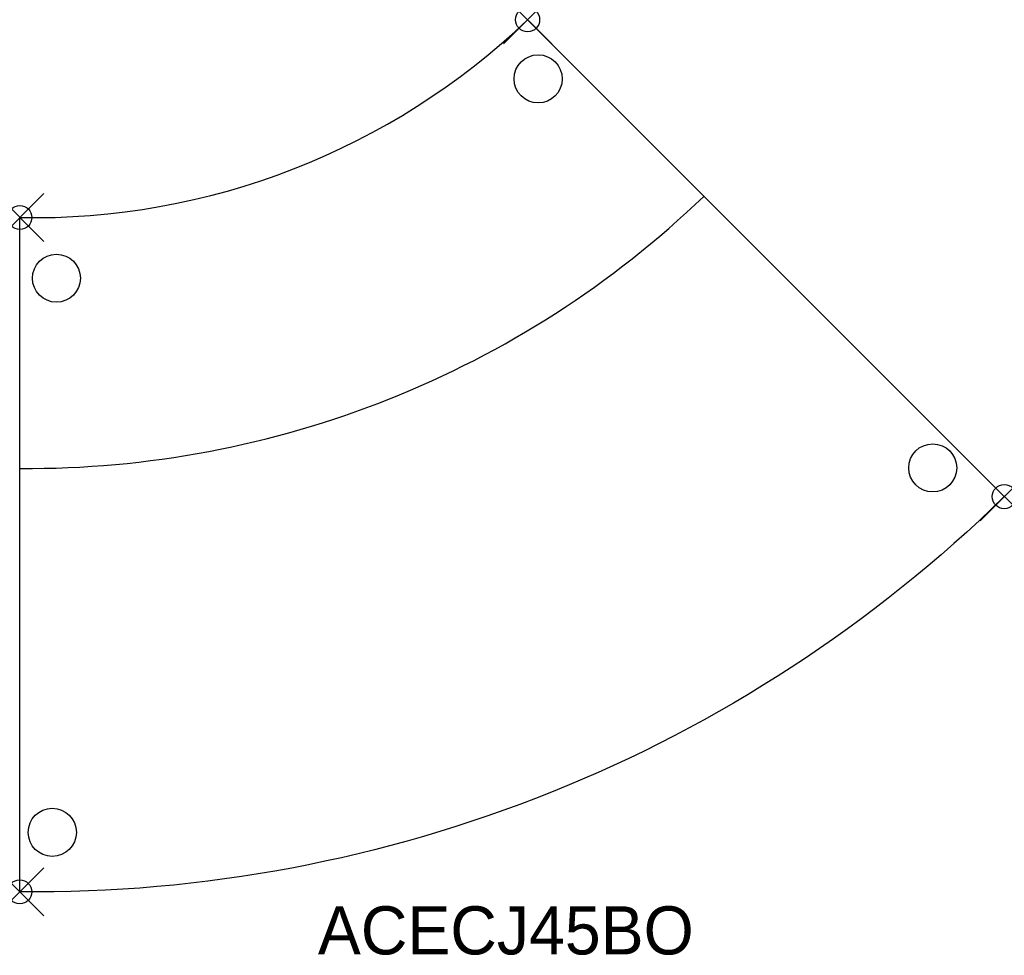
# Model space of a CAD drawing. Header units: inches. Extents: x 0 to 40.9, y -30.6 to 8.2.
import ezdxf

# ---------------------------------------------------------------- set-up
doc = ezdxf.new("R2010")
doc.units = ezdxf.units.IN
doc.header["$MEASUREMENT"] = 0
doc.header["$PDMODE"] = 35
doc.header["$PDSIZE"] = 1
doc.layers.add('A-FURN-P-ST', color=2, linetype='Continuous')
doc.layers.add('A-FURN-P-ST-TN', color=2, linetype='Continuous')

msp = doc.modelspace()

# ---------------------------------------------------------------- linework, layer by layer
at = {"layer": 'A-FURN-P-ST'}
for points in [[(0, 0, 0.198423), (21.084, 8.213), (40.878, -11.59, -0.199029), (-0.006, -28), (0, 0)], [(0.025, -10.419, 0.195292), (28.403, 0.878)]]:
    msp.add_lwpolyline(points, format="xyb", dxfattribs=at)
for centre, radius in [((21.522, 5.755), 0.999), ((1.519, -2.52), 0.995), ((37.905, -10.397), 0.997), ((1.346, -25.529), 1)]:
    msp.add_circle(centre, radius, dxfattribs=at)
for p in [(21.084, 8.213), (0, 0), (40.878, -11.59), (-0.006, -28)]:
    msp.add_point(p, dxfattribs=at)

# ---------------------------------------------------------------- texts
at = {"layer": 'A-FURN-P-ST-TN'}
msp.add_text('ACECJ45BO', height=2, dxfattribs=at).set_placement((12.375, -30.599))

doc.saveas('drawing.dxf')
